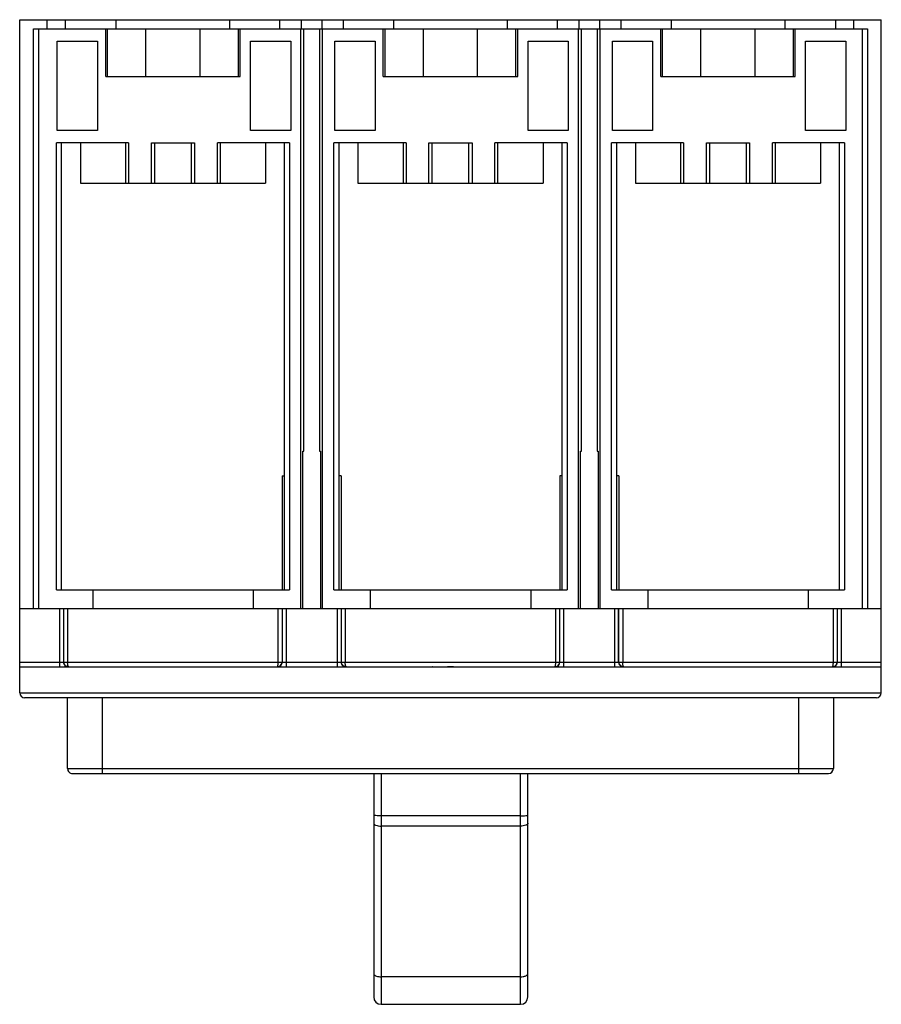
# Model space of a CAD drawing. Header units: millimetres. Extents: x 19 to 158, y 46 to 205.
import ezdxf

# ---------------------------------------------------------------- set-up
doc = ezdxf.new("R2010")
doc.units = ezdxf.units.MM
doc.header["$LTSCALE"] = 16.279879
doc.layers.get('0').update_dxf_attribs({"linetype": 'CONTINUOUS'})

msp = doc.modelspace()

# ---------------------------------------------------------------- linework, layer by layer
at = {"color": 7, "linetype": 'Continuous'}
for p, q in [((18.75, 96.15), (18.75, 205.35)), ((18.75, 205.35), (158.45, 205.35)), ((23.2, 203.85), (23.2, 205.35)), ((26.13, 205.35), (26.13, 203.85)), ((34.41, 203.85), (34.41, 205.35)), ((52.79, 205.35), (52.79, 203.85)), ((60.95, 203.85), (60.95, 205.35)), ((64.44, 203.85), (64.44, 205.35)), ((67.76, 205.35), (67.76, 203.85)), ((71.25, 203.85), (71.25, 205.35)), ((79.41, 203.85), (79.41, 205.35)), ((97.79, 205.35), (97.79, 203.85)), ((105.95, 203.85), (105.95, 205.35)), ((109.44, 203.85), (109.44, 205.35)), ((112.76, 205.35), (112.76, 203.85)), ((116.25, 203.85), (116.25, 205.35)), ((124.41, 203.85), (124.41, 205.35)), ((142.79, 205.35), (142.79, 203.85)), ((151.07, 203.85), (151.07, 205.35)), ((154, 203.85), (154, 205.35)), ((158.45, 96.15), (158.45, 205.35)), ((21, 109.85), (21, 203.85)), ((21, 203.85), (156.2, 203.85)), ((21.8, 203.85), (21.8, 109.85)), ((32.7, 196.15), (32.7, 203.85)), ((33, 196.15), (33, 203.85)), ((39.21, 196.15), (39.21, 203.85)), ((47.99, 196.15), (47.99, 203.85)), ((54.2, 196.15), (54.2, 203.85)), ((54.5, 196.15), (54.5, 203.85)), ((64.35, 109.85), (64.35, 203.85)), ((64.84, 135.35), (64.84, 203.85)), ((67.36, 203.85), (67.36, 135.35)), ((67.85, 109.85), (67.85, 203.85)), ((77.7, 196.15), (77.7, 203.85)), ((78, 196.15), (78, 203.85)), ((84.21, 196.15), (84.21, 203.85)), ((92.99, 196.15), (92.99, 203.85)), ((99.2, 196.15), (99.2, 203.85)), ((99.5, 196.15), (99.5, 203.85)), ((109.35, 109.85), (109.35, 203.85)), ((109.84, 135.35), (109.84, 203.85)), ((112.36, 203.85), (112.36, 135.35)), ((112.85, 109.85), (112.85, 203.85)), ((122.7, 196.15), (122.7, 203.85)), ((123, 196.15), (123, 203.85)), ((129.21, 196.15), (129.21, 203.85)), ((137.99, 196.15), (137.99, 203.85)), ((144.2, 196.15), (144.2, 203.85)), ((144.5, 196.15), (144.5, 203.85)), ((155.4, 109.85), (155.4, 203.85)), ((156.2, 203.85), (156.2, 109.85)), ((24.85, 187.35), (24.85, 201.85)), ((24.85, 201.85), (31.38, 201.85)), ((31.38, 201.85), (31.38, 187.35)), ((56.18, 187.35), (56.18, 201.85)), ((56.18, 201.85), (62.7, 201.85)), ((62.7, 201.85), (62.7, 187.35)), ((69.85, 187.35), (69.85, 201.85)), ((69.85, 201.85), (76.38, 201.85)), ((76.38, 201.85), (76.38, 187.35)), ((101.18, 187.35), (101.18, 201.85)), ((101.18, 201.85), (107.7, 201.85)), ((107.7, 201.85), (107.7, 187.35)), ((114.85, 187.35), (114.85, 201.85)), ((114.85, 201.85), (121.38, 201.85)), ((121.38, 201.85), (121.38, 187.35)), ((146.18, 187.35), (146.18, 201.85)), ((146.18, 201.85), (152.7, 201.85)), ((152.7, 201.85), (152.7, 187.35)), ((32.7, 196.15), (54.5, 196.15)), ((77.7, 196.15), (99.5, 196.15)), ((122.7, 196.15), (144.5, 196.15)), ((31.38, 187.35), (24.85, 187.35)), ((62.7, 187.35), (56.18, 187.35)), ((76.38, 187.35), (69.85, 187.35)), ((107.7, 187.35), (101.18, 187.35)), ((121.38, 187.35), (114.85, 187.35)), ((152.7, 187.35), (146.18, 187.35)), ((24.7, 112.85), (24.7, 185.35)), ((36.39, 185.35), (24.7, 185.35)), ((25.5, 185.35), (25.5, 112.85)), ((28.6, 185.35), (28.6, 178.85)), ((35.96, 178.85), (35.96, 185.35)), ((36.39, 185.35), (36.39, 178.85)), ((40.1, 178.85), (40.1, 185.35)), ((40.1, 185.35), (47.1, 185.35)), ((40.6, 185.35), (40.6, 178.85)), ((46.6, 178.85), (46.6, 185.35)), ((47.1, 185.35), (47.1, 178.85)), ((50.81, 178.85), (50.81, 185.35)), ((62.5, 185.35), (50.81, 185.35)), ((51.24, 185.35), (51.24, 178.85)), ((58.6, 185.35), (58.6, 178.85)), ((61.7, 112.85), (61.7, 185.35)), ((62.5, 185.35), (62.5, 112.85)), ((69.7, 112.85), (69.7, 185.35)), ((81.39, 185.35), (69.7, 185.35)), ((70.5, 185.35), (70.5, 112.85)), ((73.6, 185.35), (73.6, 178.85)), ((80.96, 178.85), (80.96, 185.35)), ((81.39, 185.35), (81.39, 178.85)), ((85.1, 178.85), (85.1, 185.35)), ((85.1, 185.35), (92.1, 185.35)), ((85.6, 185.35), (85.6, 178.85)), ((91.6, 178.85), (91.6, 185.35)), ((92.1, 185.35), (92.1, 178.85)), ((95.81, 178.85), (95.81, 185.35)), ((107.5, 185.35), (95.81, 185.35)), ((96.24, 185.35), (96.24, 178.85)), ((103.6, 185.35), (103.6, 178.85)), ((106.7, 112.85), (106.7, 185.35)), ((107.5, 185.35), (107.5, 112.85)), ((114.7, 112.85), (114.7, 185.35)), ((126.39, 185.35), (114.7, 185.35)), ((115.5, 185.35), (115.5, 112.85)), ((118.6, 185.35), (118.6, 178.85)), ((125.96, 178.85), (125.96, 185.35)), ((126.39, 185.35), (126.39, 178.85)), ((130.1, 178.85), (130.1, 185.35)), ((130.1, 185.35), (137.1, 185.35)), ((130.6, 185.35), (130.6, 178.85)), ((136.6, 178.85), (136.6, 185.35)), ((137.1, 185.35), (137.1, 178.85)), ((140.81, 178.85), (140.81, 185.35)), ((152.5, 185.35), (140.81, 185.35)), ((141.24, 185.35), (141.24, 178.85)), ((148.6, 185.35), (148.6, 178.85)), ((151.7, 112.85), (151.7, 185.35)), ((152.5, 185.35), (152.5, 112.85)), ((28.6, 178.85), (58.6, 178.85)), ((73.6, 178.85), (103.6, 178.85)), ((118.6, 178.85), (148.6, 178.85)), ((64.67, 109.85), (64.67, 135.35)), ((64.67, 135.35), (64.84, 135.35)), ((67.36, 135.35), (67.53, 135.35)), ((67.53, 135.35), (67.53, 109.85)), ((109.67, 135.35), (109.84, 135.35)), ((109.67, 109.85), (109.67, 135.35)), ((112.36, 135.35), (112.53, 135.35)), ((112.53, 135.35), (112.53, 109.85)), ((61.32, 131.35), (61.32, 112.85)), ((61.32, 131.35), (61.7, 131.35)), ((70.88, 131.35), (70.5, 131.35)), ((70.88, 131.35), (70.88, 112.85)), ((106.7, 131.35), (106.32, 131.35)), ((106.32, 131.35), (106.32, 112.85)), ((115.88, 131.35), (115.5, 131.35)), ((115.88, 131.35), (115.88, 112.85)), ((24.7, 112.85), (62.5, 112.85)), ((30.6, 112.85), (30.6, 109.85)), ((56.6, 112.85), (56.6, 109.85)), ((69.7, 112.85), (107.5, 112.85)), ((75.6, 112.85), (75.6, 109.85)), ((101.6, 112.85), (101.6, 109.85)), ((114.7, 112.85), (152.5, 112.85)), ((120.6, 112.85), (120.6, 109.85)), ((146.6, 112.85), (146.6, 109.85)), ((18.75, 109.85), (158.45, 109.85)), ((25.26, 100.35), (25.26, 109.85)), ((25.86, 109.85), (25.86, 101.15)), ((25.92, 101.15), (25.92, 109.85)), ((26.52, 109.85), (26.52, 101.15)), ((60.68, 101.15), (60.68, 109.85)), ((61.28, 109.85), (61.28, 101.15)), ((61.34, 101.15), (61.34, 109.85)), ((61.94, 109.85), (61.94, 100.35)), ((70.26, 100.35), (70.26, 109.85)), ((70.86, 109.85), (70.86, 101.15)), ((70.92, 101.15), (70.92, 109.85)), ((71.52, 109.85), (71.52, 101.15)), ((105.68, 101.15), (105.68, 109.87)), ((106.28, 109.85), (106.28, 101.15)), ((106.34, 101.15), (106.34, 109.85)), ((106.94, 109.85), (106.94, 100.35)), ((115.26, 100.35), (115.26, 109.85)), ((115.86, 101.15), (115.86, 109.85)), ((115.92, 101.15), (115.92, 109.85)), ((116.52, 109.87), (116.52, 101.15)), ((150.68, 101.15), (150.68, 109.85)), ((151.28, 109.85), (151.28, 101.15)), ((151.34, 101.15), (151.34, 109.85)), ((151.94, 109.85), (151.94, 100.35)), ((18.75, 101.15), (158.45, 101.15)), ((25.93, 101.08), (25.92, 101.15)), ((70.93, 101.08), (70.92, 101.15)), ((115.93, 101.08), (115.92, 101.15)), ((18.75, 100.35), (85.66, 100.35)), ((60.48, 100.35), (60.89, 100.46)), ((85.85, 100.35), (89.67, 100.35)), ((90.22, 100.35), (158.45, 100.35)), ((105.48, 100.35), (105.89, 100.46)), ((150.48, 100.35), (150.89, 100.46)), ((18.75, 96.15), (158.45, 96.15)), ((157.65, 95.35), (19.55, 95.35)), ((26.52, 83.85), (26.52, 95.35)), ((32.12, 95.35), (32.12, 83.05)), ((145.08, 83.05), (145.08, 95.35)), ((150.68, 95.35), (150.68, 83.85)), ((26.52, 83.85), (150.68, 83.85)), ((27.32, 83.05), (149.88, 83.05)), ((76.15, 83.05), (76.15, 46.82)), ((77.35, 83.05), (77.35, 45.62)), ((99.95, 45.62), (99.95, 83.05)), ((101.15, 46.82), (101.15, 83.05)), ((99.95, 76.17), (77.35, 76.17)), ((99.95, 74.53), (77.35, 74.53)), ((99.95, 50.08), (77.35, 50.08)), ((77.35, 45.62), (99.95, 45.62))]:
    msp.add_line(p, q, dxfattribs=at)
for centre, radius, start, end in [((26.66, 101.15), 0.8, 179.9993, 269.9993), ((60.54, 101.15), 0.798, 270.0361, 0.0007), ((71.66, 101.15), 0.8, 179.9993, 269.9993), ((105.54, 101.15), 0.798, 270.0361, 0.0007), ((116.66, 101.15), 0.8, 179.9993, 269.9993), ((150.54, 101.15), 0.798, 270.0361, 0.0007), ((85.66, 100.91), 0.562, 270.0202, 272.7674), ((85.85, 101.48), 1.13, 264.5541, 269.9976), ((19.55, 96.15), 0.8, 180, 270), ((157.65, 96.15), 0.8, 270, 360), ((27.32, 83.85), 0.8, 179.9977, 269.999), ((149.88, 83.85), 0.8, 270.0022, 359.9985), ((77.35, 46.82), 1.2, 180, 270), ((99.95, 46.82), 1.2, 270, 360)]:
    msp.add_arc(centre, radius, start, end, dxfattribs=at)
for points, knots in [([(26.72, 100.35), (26.62, 100.35), (26.43, 100.39), (26.17, 100.54), (25.99, 100.79), (25.93, 100.98), (25.93, 101.08)], [0, 0, 0, 0, 0.246415, 0.494886, 0.74623, 1, 1, 1, 1]), ([(26.58, 100.57), (26.56, 100.66), (26.53, 100.85), (26.52, 101.04), (26.52, 101.15)], [0, 0, 0, 0, 0.457087, 1, 1, 1, 1]), ([(60.62, 100.6), (60.64, 100.68), (60.67, 100.87), (60.68, 101.05), (60.68, 101.15)], [0, 0, 0, 0, 0.463331, 1, 1, 1, 1]), ([(60.89, 100.46), (61.01, 100.53), (61.2, 100.74), (61.28, 101.01), (61.28, 101.15)], [0, 0, 0, 0, 0.49476, 1, 1, 1, 1]), ([(71.72, 100.35), (71.62, 100.35), (71.43, 100.39), (71.17, 100.54), (70.99, 100.79), (70.93, 100.98), (70.93, 101.08)], [0, 0, 0, 0, 0.246415, 0.494886, 0.74623, 1, 1, 1, 1]), ([(71.58, 100.57), (71.56, 100.66), (71.53, 100.85), (71.52, 101.04), (71.52, 101.15)], [0, 0, 0, 0, 0.457087, 1, 1, 1, 1]), ([(105.62, 100.6), (105.64, 100.68), (105.67, 100.87), (105.68, 101.05), (105.68, 101.15)], [0, 0, 0, 0, 0.463331, 1, 1, 1, 1]), ([(105.89, 100.46), (106.01, 100.53), (106.2, 100.74), (106.28, 101.01), (106.28, 101.15)], [0, 0, 0, 0, 0.49476, 1, 1, 1, 1]), ([(116.72, 100.35), (116.62, 100.35), (116.43, 100.39), (116.17, 100.54), (115.99, 100.79), (115.93, 100.98), (115.93, 101.08)], [0, 0, 0, 0, 0.246415, 0.494886, 0.74623, 1, 1, 1, 1]), ([(116.58, 100.57), (116.56, 100.66), (116.53, 100.85), (116.52, 101.04), (116.52, 101.15)], [0, 0, 0, 0, 0.457087, 1, 1, 1, 1]), ([(150.62, 100.6), (150.64, 100.68), (150.67, 100.87), (150.68, 101.05), (150.68, 101.15)], [0, 0, 0, 0, 0.463331, 1, 1, 1, 1]), ([(150.89, 100.46), (151.01, 100.53), (151.2, 100.74), (151.28, 101.01), (151.28, 101.15)], [0, 0, 0, 0, 0.49476, 1, 1, 1, 1]), ([(26.72, 100.35), (26.69, 100.35), (26.64, 100.4), (26.61, 100.48), (26.59, 100.54), (26.58, 100.57)], [0, 0, 0, 0, 0.345697, 0.63193, 1, 1, 1, 1]), ([(60.48, 100.35), (60.52, 100.35), (60.56, 100.41), (60.6, 100.5), (60.62, 100.56), (60.62, 100.6)], [0, 0, 0, 0, 0.338461, 0.627952, 1, 1, 1, 1]), ([(71.72, 100.35), (71.69, 100.35), (71.64, 100.4), (71.61, 100.48), (71.59, 100.54), (71.58, 100.57)], [0, 0, 0, 0, 0.345697, 0.63193, 1, 1, 1, 1]), ([(86.99, 100.35), (87.25, 100.35), (87.79, 100.39), (88.6, 100.42), (89.41, 100.39), (89.95, 100.35), (90.22, 100.35)], [0, 0, 0, 0, 0.245616, 0.500001, 0.754386, 1, 1, 1, 1]), ([(105.48, 100.35), (105.52, 100.35), (105.56, 100.41), (105.6, 100.5), (105.62, 100.56), (105.62, 100.6)], [0, 0, 0, 0, 0.338461, 0.627952, 1, 1, 1, 1]), ([(116.72, 100.35), (116.69, 100.35), (116.64, 100.4), (116.61, 100.48), (116.59, 100.54), (116.58, 100.57)], [0, 0, 0, 0, 0.345697, 0.63193, 1, 1, 1, 1]), ([(150.48, 100.35), (150.52, 100.35), (150.56, 100.41), (150.6, 100.5), (150.62, 100.56), (150.62, 100.6)], [0, 0, 0, 0, 0.338461, 0.627952, 1, 1, 1, 1]), ([(77.35, 76.17), (77.2, 76.17), (76.92, 76.17), (76.58, 76.21), (76.36, 76.25), (76.25, 76.29), (76.18, 76.33), (76.15, 76.36), (76.15, 76.38)], [0, 0, 0, 0, 0.354302, 0.682612, 0.810185, 0.904777, 0.965103, 1, 1, 1, 1]), ([(99.95, 76.17), (100.1, 76.17), (100.38, 76.17), (100.72, 76.21), (100.94, 76.25), (101.05, 76.29), (101.12, 76.33), (101.15, 76.36), (101.15, 76.38)], [0, 0, 0, 0, 0.354302, 0.682612, 0.810185, 0.904777, 0.965103, 1, 1, 1, 1]), ([(76.15, 75.01), (76.15, 74.98), (76.17, 74.91), (76.24, 74.82), (76.36, 74.73), (76.57, 74.63), (76.91, 74.55), (77.2, 74.53), (77.35, 74.53)], [0, 0, 0, 0, 0.070295, 0.152725, 0.253472, 0.373897, 0.666104, 1, 1, 1, 1]), ([(101.15, 75.01), (101.15, 74.98), (101.13, 74.91), (101.06, 74.82), (100.94, 74.73), (100.73, 74.63), (100.39, 74.55), (100.1, 74.53), (99.95, 74.53)], [0, 0, 0, 0, 0.070296, 0.152727, 0.253473, 0.373896, 0.666093, 1, 1, 1, 1]), ([(76.15, 50.6), (76.15, 50.57), (76.16, 50.53), (76.17, 50.5), (76.18, 50.49)], [0, 0, 0, 0, 0.738124, 1, 1, 1, 1]), ([(76.18, 50.49), (76.21, 50.42), (76.34, 50.3), (76.74, 50.13), (77.1, 50.08), (77.35, 50.08)], [0, 0, 0, 0, 0.172753, 0.40525, 1, 1, 1, 1]), ([(99.95, 50.08), (100.1, 50.08), (100.33, 50.1), (100.61, 50.17), (100.89, 50.26), (101.15, 50.43), (101.15, 50.6)], [0, 0, 0, 0, 0.335988, 0.491202, 0.631635, 1, 1, 1, 1])]:
    msp.add_open_spline(points, degree=3, knots=knots, dxfattribs=at)
msp.add_open_spline([(85.74, 100.35), (85.72, 100.35), (85.71, 100.35), (85.69, 100.35)], degree=3, dxfattribs=at)

doc.saveas('drawing.dxf')
